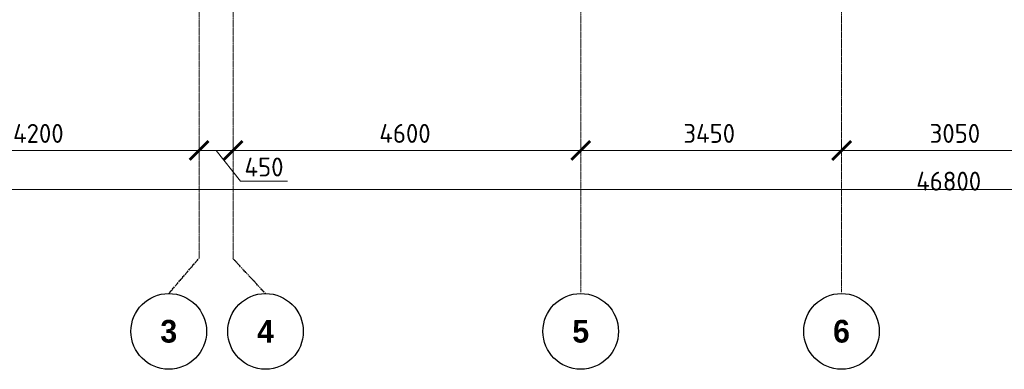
# Model space of a CAD drawing. Header units: millimetres. Extents: x 263826 to 1585445, y -423071 to 70137.
# Tile 200 of 256: x 433534 to 446560, y -51440 to -46822. Entities that reach past the tile are written whole.
import ezdxf

# ---------------------------------------------------------------- set-up
doc = ezdxf.new("R2010")
doc.units = ezdxf.units.MM
doc.linetypes.add('______5', pattern=[1100, 800, -100, 100, -100])
doc.linetypes.add('осевая', pattern=[50.8, 31.75, -6.35, 6.35, -6.35])
doc.layers.add('Оси', color=40, linetype='______5', lineweight=18)
doc.layers.add('РАЗМЕРЫ', color=1, linetype='Continuous', lineweight=9)
doc.styles.add('Century Gothic', font='GOTHIC.TTF')
doc.styles.add('GOST-2.304_Type-B', font='GOST_Common.ttf')
doc.dimstyles.new('СПДС', dxfattribs={"dimscale": 100, "dimtxt": 2.5, "dimasz": 2.5, "dimexe": 1.25, "dimexo": 0, "dimtad": 1, "dimdec": 0, "dimtxsty": 'GOST-2.304_Type-B', "dimblk": 'ARCHTICK', "dimcen": 2.5, "dimdle": 2, "dimadec": 0, "dimazin": 2, "dimtfac": 0.75, "dimtdec": 0, "dimtmove": 1, "dimatfit": 3, "dimfxl": 1, "dimtolj": 1, "dimarcsym": 1})

# ---------------------------------------------------------------- blocks, each defined once
blk = doc.blocks.new('_ArchTick')
at = {"color": 0, "linetype": 'ByBlock', "const_width": 0.15}
blk.add_lwpolyline([(-0.5, -0.5), (0.5, 0.5)], dxfattribs=at)
blk = doc.blocks.new('*D1737')
at = {"color": 0, "lineweight": -2, "transparency": 16777216}
for p, q in [((983646, -19381), (983646, -19256)), ((1030446, -19495), (1030446, -19256)), ((983446, -19381), (1030646, -19381))]:
    blk.add_line(p, q, dxfattribs=at)
at = {"layer": 'DEFPOINTS', "color": 0, "transparency": 16777216}
for p in [(983646, -19381), (1030446, -19381), (1030446, -19495)]:
    blk.add_point(p, dxfattribs=at)
at = {"color": 0, "lineweight": -2, "transparency": 16777216, "xscale": 250, "yscale": 250, "zscale": 250, "rotation": 180}
blk.add_blockref('_ArchTick', (983646, -19381), dxfattribs=at)
at = {"color": 0, "lineweight": -2, "transparency": 16777216, "xscale": 250, "yscale": 250, "zscale": 250}
blk.add_blockref('_ArchTick', (1030446, -19381), dxfattribs=at)
at = {"color": 0, "transparency": 16777216, "insert": (1001863, -19270), "char_height": 250, "width": 104166.67, "attachment_point": 5, "style": 'GOST-2.304_Type-B'}
blk.add_mtext('\\A1;46800', dxfattribs=at)
blk = doc.blocks.new('NSY101')
at = {"color": 0, "linetype": 'ByBlock', "lineweight": -2}
blk.add_circle((0, 0), 50, dxfattribs=at)
blk = doc.blocks.new('СЛОЖНЫЙ_ОБЪЕКТ_32')
at = {"layer": 'Оси', "color": 16, "linetype": 'Continuous', "lineweight": 25, "transparency": 33554687, "xscale": 9.999999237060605, "yscale": 9.999999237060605, "zscale": 9.999999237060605}
blk.add_blockref('NSY101', (18063, -43009), dxfattribs=at)
at = {"layer": 'Оси', "color": 16, "linetype": 'Continuous', "lineweight": 25, "transparency": 33554687, "insert": (18063, -43009), "char_height": 300, "width": 385, "attachment_point": 5, "style": 'Century Gothic'}
blk.add_mtext('\\A1;{\\fCentury Gothic|i0|b1;\\H300.000000;\\W1.000000;\\C16;5}\\P', dxfattribs=at)
blk = doc.blocks.new('СЛОЖНЫЙ_ОБЪЕКТ_33')
at = {"layer": 'Оси', "color": 16, "linetype": 'Continuous', "lineweight": 25, "transparency": 33554687, "xscale": 9.999999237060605, "yscale": 9.999999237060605, "zscale": 9.999999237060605}
blk.add_blockref('NSY101', (21513, -43009), dxfattribs=at)
at = {"layer": 'Оси', "color": 16, "linetype": 'Continuous', "lineweight": 25, "transparency": 33554687, "insert": (21513, -43009), "char_height": 300, "width": 385, "attachment_point": 5, "style": 'Century Gothic'}
blk.add_mtext('\\A1;{\\fCentury Gothic|i0|b1;\\H300.000000;\\W1.000000;\\C16;6}\\P', dxfattribs=at)
blk = doc.blocks.new('СЛОЖНЫЙ_ОБЪЕКТ_48')
at = {"layer": 'Оси', "color": 16, "linetype": 'Continuous', "lineweight": 25, "transparency": 33554687, "xscale": 9.999999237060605, "yscale": 9.999999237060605, "zscale": 9.999999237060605}
blk.add_blockref('NSY101', (13893, -43009), dxfattribs=at)
at = {"layer": 'Оси', "color": 16, "linetype": 'Continuous', "lineweight": 25, "transparency": 33554687, "insert": (13893, -43009), "char_height": 300, "width": 385, "attachment_point": 5, "style": 'Century Gothic'}
blk.add_mtext('\\A1;{\\fCentury Gothic|i0|b1;\\H300.000000;\\W1.000000;\\C16;4}\\P', dxfattribs=at)
blk = doc.blocks.new('СЛОЖНЫЙ_ОБЪЕКТ_49')
at = {"layer": 'Оси', "color": 16, "linetype": 'Continuous', "lineweight": 25, "transparency": 33554687, "xscale": 9.999999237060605, "yscale": 9.999999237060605, "zscale": 9.999999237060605}
blk.add_blockref('NSY101', (12613, -43009), dxfattribs=at)
at = {"layer": 'Оси', "color": 16, "linetype": 'Continuous', "lineweight": 25, "transparency": 33554687, "insert": (12613, -43009), "char_height": 300, "width": 385, "attachment_point": 5, "style": 'Century Gothic'}
blk.add_mtext('\\A1;{\\fCentury Gothic|i0|b1;\\H300.000000;\\W1.000000;\\C16;3}\\P', dxfattribs=at)
blk = doc.blocks.new('*D1724')
at = {"color": 0, "lineweight": -2, "transparency": 16777216}
for p, q in [((987746, -18864), (987746, -18739)), ((991946, -18864), (991946, -18739)), ((987546, -18864), (992146, -18864))]:
    blk.add_line(p, q, dxfattribs=at)
at = {"layer": 'DEFPOINTS', "color": 0, "transparency": 16777216}
for p in [(987746, -18864), (991946, -18864), (991946, -18864)]:
    blk.add_point(p, dxfattribs=at)
at = {"color": 0, "lineweight": -2, "transparency": 16777216, "xscale": 250, "yscale": 250, "zscale": 250, "rotation": 180}
blk.add_blockref('_ArchTick', (987746, -18864), dxfattribs=at)
at = {"color": 0, "lineweight": -2, "transparency": 16777216, "xscale": 250, "yscale": 250, "zscale": 250}
blk.add_blockref('_ArchTick', (991946, -18864), dxfattribs=at)
at = {"color": 0, "transparency": 16777216, "insert": (989820, -18639), "char_height": 250, "width": 83333.33, "attachment_point": 5, "style": 'GOST-2.304_Type-B'}
blk.add_mtext('\\A1;4200', dxfattribs=at)
blk = doc.blocks.new('*D1725')
at = {"color": 0, "lineweight": -2, "transparency": 16777216}
for p, q in [((992396, -18864), (992396, -18739)), ((996996, -18864), (996996, -18739)), ((992196, -18864), (997196, -18864))]:
    blk.add_line(p, q, dxfattribs=at)
at = {"layer": 'DEFPOINTS', "color": 0, "transparency": 16777216}
for p in [(992396, -18864), (996996, -18864), (996996, -18864)]:
    blk.add_point(p, dxfattribs=at)
at = {"color": 0, "lineweight": -2, "transparency": 16777216, "xscale": 250, "yscale": 250, "zscale": 250, "rotation": 180}
blk.add_blockref('_ArchTick', (992396, -18864), dxfattribs=at)
at = {"color": 0, "lineweight": -2, "transparency": 16777216, "xscale": 250, "yscale": 250, "zscale": 250}
blk.add_blockref('_ArchTick', (996996, -18864), dxfattribs=at)
at = {"color": 0, "transparency": 16777216, "insert": (994670, -18639), "char_height": 250, "width": 83333.33, "attachment_point": 5, "style": 'GOST-2.304_Type-B'}
blk.add_mtext('\\A1;4600', dxfattribs=at)
blk = doc.blocks.new('*D1726')
at = {"color": 0, "lineweight": -2, "transparency": 16777216}
for p, q in [((996996, -18864), (996996, -18739)), ((1000446, -18864), (1000446, -18739)), ((996796, -18864), (1000646, -18864))]:
    blk.add_line(p, q, dxfattribs=at)
at = {"layer": 'DEFPOINTS', "color": 0, "transparency": 16777216}
for p in [(996996, -18864), (1000446, -18864), (1000446, -18864)]:
    blk.add_point(p, dxfattribs=at)
at = {"color": 0, "lineweight": -2, "transparency": 16777216, "xscale": 250, "yscale": 250, "zscale": 250, "rotation": 180}
blk.add_blockref('_ArchTick', (996996, -18864), dxfattribs=at)
at = {"color": 0, "lineweight": -2, "transparency": 16777216, "xscale": 250, "yscale": 250, "zscale": 250}
blk.add_blockref('_ArchTick', (1000446, -18864), dxfattribs=at)
at = {"color": 0, "transparency": 16777216, "insert": (998695, -18639), "char_height": 250, "width": 83333.33, "attachment_point": 5, "style": 'GOST-2.304_Type-B'}
blk.add_mtext('\\A1;3450', dxfattribs=at)
blk = doc.blocks.new('*D1727')
at = {"color": 0, "lineweight": -2, "transparency": 16777216}
for p, q in [((1000446, -18864), (1000446, -18739)), ((1003496, -18864), (1003496, -18739)), ((1000246, -18864), (1003696, -18864))]:
    blk.add_line(p, q, dxfattribs=at)
at = {"layer": 'DEFPOINTS', "color": 0, "transparency": 16777216}
for p in [(1000446, -18864), (1003496, -18864), (1003496, -18864)]:
    blk.add_point(p, dxfattribs=at)
at = {"color": 0, "lineweight": -2, "transparency": 16777216, "xscale": 250, "yscale": 250, "zscale": 250, "rotation": 180}
blk.add_blockref('_ArchTick', (1000446, -18864), dxfattribs=at)
at = {"color": 0, "lineweight": -2, "transparency": 16777216, "xscale": 250, "yscale": 250, "zscale": 250}
blk.add_blockref('_ArchTick', (1003496, -18864), dxfattribs=at)
at = {"color": 0, "transparency": 16777216, "insert": (1001945, -18639), "char_height": 250, "width": 83333.33, "attachment_point": 5, "style": 'GOST-2.304_Type-B'}
blk.add_mtext('\\A1;3050', dxfattribs=at)
blk = doc.blocks.new('*D1735')
at = {"color": 0, "lineweight": -2, "transparency": 16777216}
for p, q in [((991946, -18739), (991946, -18989)), ((992596, -18864), (991746, -18864)), ((992171, -18864), (992493, -19270)), ((992396, -18802), (992396, -18989)), ((992493, -19270), (993118, -19270))]:
    blk.add_line(p, q, dxfattribs=at)
at = {"layer": 'DEFPOINTS', "color": 0, "transparency": 16777216}
for p in [(991946, -18739), (991946, -18864), (992396, -18802)]:
    blk.add_point(p, dxfattribs=at)
at = {"color": 0, "lineweight": -2, "transparency": 16777216, "xscale": 250, "yscale": 250, "zscale": 250, "rotation": 180}
blk.add_blockref('_ArchTick', (991946, -18864), dxfattribs=at)
at = {"color": 0, "lineweight": -2, "transparency": 16777216, "xscale": 250, "yscale": 250, "zscale": 250}
blk.add_blockref('_ArchTick', (992396, -18864), dxfattribs=at)
at = {"color": 0, "transparency": 16777216, "insert": (992805, -19083), "char_height": 250, "attachment_point": 5, "style": 'GOST-2.304_Type-B'}
blk.add_mtext('\\A1;450', dxfattribs=at)
blk = doc.blocks.new('оси2')
at = {"layer": 'Оси', "color": 16, "linetype": 'осевая', "lineweight": 0, "ltscale": 0.5, "transparency": 33554687}
for p, q in [((996995.5, 5465.4), (996995.5, -20739.3)), ((1000445.5, 5465.4), (1000445.5, -20739.3)), ((991945.5, 4955.2), (991945.5, -20287.7)), ((992395.5, 4955.2), (992395.5, -20293.6))]:
    blk.add_line(p, q, dxfattribs=at)
at = {"layer": 'Оси', "color": 16, "linetype": 'осевая', "lineweight": 25, "ltscale": 0.5, "transparency": 33554687}
for p, q in [((991545, -20755.1), (991945.5, -20287.7)), ((992825, -20755.1), (992395.5, -20293.6))]:
    blk.add_line(p, q, dxfattribs=at)
at = {"layer": 'Оси', "color": 16, "linetype": 'Continuous', "lineweight": 25, "transparency": 33554687}
for name in ['СЛОЖНЫЙ_ОБЪЕКТ_49', 'СЛОЖНЫЙ_ОБЪЕКТ_48', 'СЛОЖНЫЙ_ОБЪЕКТ_32', 'СЛОЖНЫЙ_ОБЪЕКТ_33']:
    blk.add_blockref(name, (978932, 21754.4), dxfattribs=at)
for base, p1, p2, picture, middle in [((991945.5, -18864.1), (987745.5, -18864.1), (991945.5, -18864.1), '*D1724', (989820.4, -18864.1)), ((996995.5, -18864.1), (992395.5, -18864.1), (996995.5, -18864.1), '*D1725', (994670.4, -18864.1)), ((1000445.5, -18864.1), (996995.5, -18864.1), (1000445.5, -18864.1), '*D1726', (998695.4, -18864.1)), ((1003495.5, -18864.1), (1000445.5, -18864.1), (1003495.5, -18864.1), '*D1727', (1001945.4, -18864.1)), ((1030445.5, -19380.9), (983645.5, -19380.9), (1030445.5, -19495.3), '*D1737', (1001863, -19495.3))]:
    dim = blk.add_linear_dim(base=base, p1=p1, p2=p2, dimstyle='СПДС', override={"dimgap": 1})
    dim.commit()
    dim.dimension.update_dxf_attribs({"geometry": picture, "text_midpoint": middle, "dimtype": 160})
dim = blk.add_linear_dim(base=(991945.5, -18864.1), p1=(992395.5, -18801.6), p2=(991945.5, -18739.1), dimstyle='СПДС')
dim.commit()
dim.dimension.update_dxf_attribs({"geometry": '*D1735', "text_midpoint": (992555.1, -19270.3), "dimtype": 160})

msp = doc.modelspace()

# ---------------------------------------------------------------- block references
at = {"layer": 'РАЗМЕРЫ'}
msp.add_blockref('оси2', (-556038.78144, -29684.68687, -7617.37226), dxfattribs=at)

doc.saveas('drawing.dxf')
